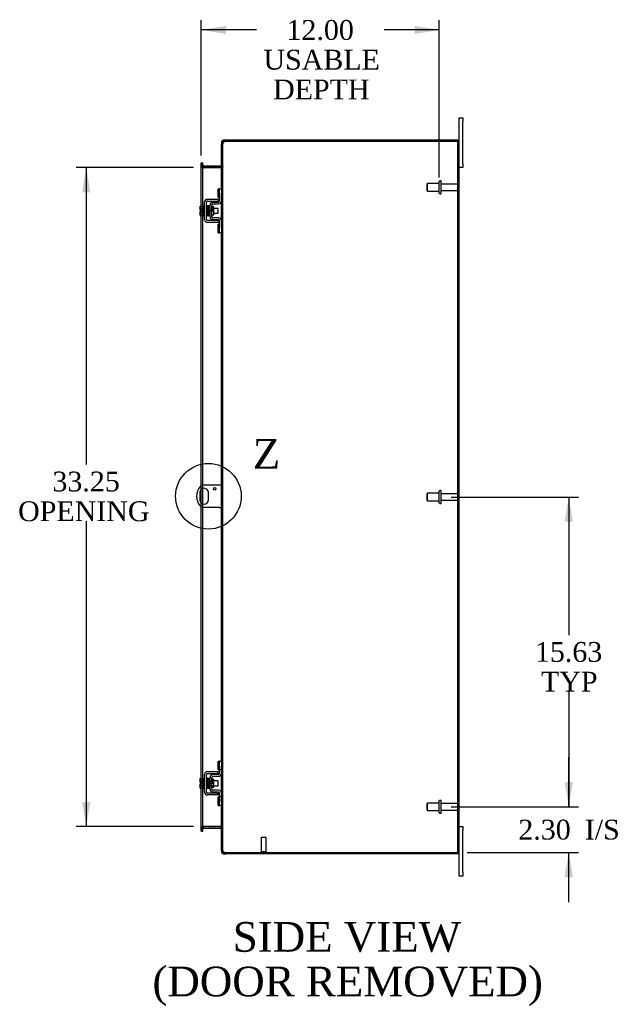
# Model space of a CAD drawing. Header units: inches. Extents: x 6 to 233, y 0 to 156.
# Tile 5 of 8: x 133 to 163, y 55 to 105. Entities that reach past the tile are written whole.
import ezdxf
from ezdxf.enums import TextEntityAlignment as Align
from ezdxf.lldxf.tags import DXFTag

# ---------------------------------------------------------------- set-up
doc = ezdxf.new("R2010")
doc.units = ezdxf.units.IN
doc.header["$MEASUREMENT"] = 0
doc.layers.get('0').update_dxf_attribs({"linetype": 'CONTINUOUS'})
for name, color, linetype in [('COM40153-1', 7, 'CONTINUOUS'), ('COM42667', 7, 'CONTINUOUS'), ('COM42780', 7, 'CONTINUOUS'), ('COM48489', 7, 'CONTINUOUS'), ('COM70236-3', 7, 'CONTINUOUS'), ('DEFAULT', 7, 'CONTINUOUS'), ('FET07710', 7, 'CONTINUOUS'), ('SCC19011', 7, 'CONTINUOUS'), ('SPR20265', 7, 'CONTINUOUS'), ('STD21878', 7, 'CONTINUOUS'), ('STD26094', 7, 'CONTINUOUS'), ('WAF25035', 7, 'CONTINUOUS')]:
    doc.layers.add(name, color=color, linetype=linetype)
doc.styles.add('SEACAD_TIMES_NEW_ROMAN', font='times.ttf')
tags = doc.linetypes.add('CENTER2', pattern=[1.125, 0.75, -0.125, 0.125, -0.125]).pattern_tags.tags
tags[10:11] = [DXFTag(74, 4), DXFTag(75, 0), DXFTag(340, '0'), DXFTag(46, 0.0), DXFTag(50, 0.0), DXFTag(44, 0.0), DXFTag(45, 0.0)]
tags[8:9] = [DXFTag(74, 4), DXFTag(75, 0), DXFTag(340, '0'), DXFTag(46, 0.0), DXFTag(50, 0.0), DXFTag(44, 0.0), DXFTag(45, 0.0)]
tags[6:7] = [DXFTag(74, 4), DXFTag(75, 0), DXFTag(340, '0'), DXFTag(46, 0.0), DXFTag(50, 0.0), DXFTag(44, 0.0), DXFTag(45, 0.0)]
tags[4:5] = [DXFTag(74, 4), DXFTag(75, 0), DXFTag(340, '0'), DXFTag(46, 0.0), DXFTag(50, 0.0), DXFTag(44, 0.0), DXFTag(45, 0.0)]

# ---------------------------------------------------------------- blocks, each defined once
blk = doc.blocks.new('GDIMGGROUP5')
at = {"layer": 'DEFAULT', "linetype": 'Continuous'}
for points in [[(160.54, 66.356), (160.123, 66.356), (160.331, 65.106)], [(160.54, 61.553), (160.331, 62.803), (160.123, 61.553)]]:
    blk.add_hatch(color=136, dxfattribs=at).paths.add_polyline_path(points)
at = {"layer": 'DEFAULT', "color": 136, "linetype": 'Continuous'}
for p, q in [((160.331, 65.106), (160.331, 67.606)), ((154.402, 65.106), (160.831, 65.106)), ((155.203, 62.803), (160.831, 62.803)), ((160.331, 60.303), (160.331, 62.803))]:
    blk.add_line(p, q, dxfattribs=at)
at = {"layer": 'DEFAULT', "color": 136, "linetype": 'Continuous', "style": 'SEACAD_TIMES_NEW_ROMAN'}
for s, p in [('2.30', (157.789, 64.455)), ('I/S', (161.143, 64.455))]:
    blk.add_text(s, height=1, dxfattribs=at).set_placement(p, align=Align.TOP_LEFT)
blk = doc.blocks.new('GDIMGGROUP6')
at = {"layer": 'DEFAULT', "linetype": 'Continuous'}
for points in [[(160.54, 79.481), (160.331, 80.731), (160.123, 79.481)], [(160.54, 66.356), (160.123, 66.356), (160.331, 65.106)]]:
    blk.add_hatch(color=136, dxfattribs=at).paths.add_polyline_path(points)
at = {"layer": 'DEFAULT', "color": 136, "linetype": 'Continuous'}
for p, q in [((154.402, 80.731), (160.831, 80.731)), ((160.331, 80.731), (160.331, 73.769)), ((160.331, 70.919), (160.331, 65.106)), ((154.402, 65.106), (160.831, 65.106))]:
    blk.add_line(p, q, dxfattribs=at)
at = {"layer": 'DEFAULT', "color": 136, "linetype": 'Continuous', "style": 'SEACAD_TIMES_NEW_ROMAN'}
for s, p in [('15.63', (158.625, 73.419)), ('TYP', (158.933, 71.919))]:
    blk.add_text(s, height=1, dxfattribs=at).set_placement(p, align=Align.TOP_LEFT)
blk = doc.blocks.new('GDIMGGROUP13')
at = {"layer": 'DEFAULT', "linetype": 'Continuous'}
for points in [[(143.048, 104.501), (141.798, 104.293), (143.048, 104.085)], [(152.552, 104.501), (152.552, 104.085), (153.802, 104.293)]]:
    blk.add_hatch(color=136, dxfattribs=at).paths.add_polyline_path(points)
at = {"layer": 'DEFAULT', "color": 136, "linetype": 'Continuous'}
for p, q in [((141.798, 97.952), (141.798, 104.793)), ((153.802, 96.856), (153.802, 104.793)), ((144.583, 104.293), (141.798, 104.293)), ((153.802, 104.293), (151.018, 104.293))]:
    blk.add_line(p, q, dxfattribs=at)
at = {"layer": 'DEFAULT', "color": 136, "linetype": 'Continuous', "style": 'SEACAD_TIMES_NEW_ROMAN'}
for s, p in [('12.00', (146.094, 104.793)), ('USABLE', (144.933, 103.293)), ('DEPTH', (145.419, 101.793))]:
    blk.add_text(s, height=1, dxfattribs=at).set_placement(p, align=Align.TOP_LEFT)
blk = doc.blocks.new('GDIMGGROUP20')
at = {"layer": 'DEFAULT', "linetype": 'Continuous'}
for points in [[(135.785, 96.106), (136.201, 96.106), (135.993, 97.356)], [(135.785, 65.356), (135.993, 64.106), (136.201, 65.356)]]:
    blk.add_hatch(color=136, dxfattribs=at).paths.add_polyline_path(points)
at = {"layer": 'DEFAULT', "color": 136, "linetype": 'Continuous'}
for p, q in [((141.406, 97.356), (135.493, 97.356)), ((135.993, 97.356), (135.993, 82.365)), ((135.993, 79.515), (135.993, 64.106)), ((141.406, 64.106), (135.493, 64.106))]:
    blk.add_line(p, q, dxfattribs=at)
at = {"layer": 'DEFAULT', "color": 136, "linetype": 'Continuous', "style": 'SEACAD_TIMES_NEW_ROMAN'}
for s, p in [('33.25', (134.287, 82.015)), ('OPENING ', (132.557, 80.515))]:
    blk.add_text(s, height=1, dxfattribs=at).set_placement(p, align=Align.TOP_LEFT)
blk = doc.blocks.new('SE1')
at = {"color": 136, "linetype": 'Continuous', "style": 'SEACAD_TIMES_NEW_ROMAN'}
blk.add_text('Z', height=1.5, dxfattribs=at).set_placement((144.393, 83.662), align=Align.TOP_LEFT)
blk = doc.blocks.new('SE')
at = {"layer": 'DEFAULT', "color": 7, "linetype": 'CENTER2'}
blk.add_circle((142.155, 80.771), 1.656, dxfattribs=at)
at = {"layer": 'DEFAULT'}
blk.add_blockref('SE1', (0, 0), dxfattribs=at)

msp = doc.modelspace()

# ---------------------------------------------------------------- linework, layer by layer
at = {"layer": 'COM40153-1', "color": 7}
for p, q in [((142.703, 81.334), (141.815, 81.334)), ((142.811, 81.334), (142.703, 81.334)), ((141.718, 80.953), (141.718, 80.59)), ((142.155, 80.59), (142.155, 80.953)), ((142.703, 80.209), (141.815, 80.209)), ((142.703, 80.209), (142.811, 80.209))]:
    msp.add_line(p, q, dxfattribs=at)
msp.add_circle((142.467, 81.147), 0.0625, dxfattribs=at)
for centre, radius, start, end in [((142.311, 80.771), 0.75, 131.4096, 228.5904), ((141.936, 80.953), 0.218, 0, 180), ((141.936, 80.59), 0.218, 180, 0)]:
    msp.add_arc(centre, radius, start, end, dxfattribs=at)
at = {"layer": 'COM42667', "color": 7}
for p, q in [((141.966, 94.724), (141.966, 95.615)), ((142.061, 94.724), (142.061, 95.615)), ((142.109, 95.758), (142.591, 95.758)), ((142.109, 95.663), (142.591, 95.663)), ((142.591, 95.758), (142.716, 95.758)), ((142.716, 95.663), (142.591, 95.663)), ((142.591, 94.676), (142.109, 94.676)), ((142.591, 94.581), (142.109, 94.581)), ((142.591, 94.676), (142.716, 94.676)), ((142.716, 94.581), (142.591, 94.581)), ((141.966, 65.848), (141.966, 66.739)), ((142.061, 65.848), (142.061, 66.739)), ((142.109, 66.882), (142.591, 66.882)), ((142.109, 66.787), (142.591, 66.787)), ((142.591, 66.882), (142.716, 66.882)), ((142.716, 66.787), (142.591, 66.787)), ((142.591, 65.8), (142.109, 65.8)), ((142.591, 65.705), (142.109, 65.705)), ((142.591, 65.8), (142.716, 65.8)), ((142.716, 65.705), (142.591, 65.705))]:
    msp.add_line(p, q, dxfattribs=at)
for centre, radius, start, end in [((142.109, 95.615), 0.143, 90, 180), ((142.109, 95.615), 0.048, 90, 180), ((142.109, 94.724), 0.143, 180, 270), ((142.109, 94.724), 0.048, 180, 270), ((142.109, 66.739), 0.143, 90, 180), ((142.109, 66.739), 0.048, 90, 180), ((142.109, 65.848), 0.143, 180, 270), ((142.109, 65.848), 0.048, 180, 270)]:
    msp.add_arc(centre, radius, start, end, dxfattribs=at)
at = {"layer": 'COM42780', "color": 7}
for p, q in [((142.652, 95.848), (142.652, 96.285)), ((142.652, 96.285), (142.702, 96.285)), ((142.716, 96.285), (142.702, 96.285)), ((142.716, 96.035), (142.716, 96.285)), ((142.716, 96.285), (142.811, 96.285)), ((142.716, 95.662), (142.716, 96.035)), ((142.811, 96.238), (142.811, 96.035)), ((142.811, 95.662), (142.811, 96.035)), ((142.239, 94.873), (142.239, 95.466)), ((142.334, 94.873), (142.334, 95.466)), ((142.429, 95.364), (142.363, 95.364)), ((142.38, 95.609), (142.669, 95.614)), ((142.381, 95.514), (142.671, 95.519)), ((142.429, 94.974), (142.429, 95.364)), ((142.702, 95.848), (142.652, 95.848)), ((142.702, 95.848), (142.716, 95.848)), ((142.334, 94.974), (142.429, 94.974)), ((142.669, 94.724), (142.38, 94.73)), ((142.671, 94.819), (142.381, 94.825)), ((142.652, 94.054), (142.652, 94.491)), ((142.652, 94.491), (142.702, 94.491)), ((142.716, 94.491), (142.702, 94.491)), ((142.716, 94.304), (142.716, 94.676)), ((142.811, 94.304), (142.811, 94.676)), ((142.652, 94.054), (142.702, 94.054)), ((142.702, 94.054), (142.716, 94.054)), ((142.716, 94.054), (142.716, 94.304)), ((142.811, 94.054), (142.716, 94.054)), ((142.811, 94.304), (142.811, 94.101)), ((142.652, 66.972), (142.652, 67.409)), ((142.652, 67.409), (142.702, 67.409)), ((142.716, 67.409), (142.702, 67.409)), ((142.716, 67.159), (142.716, 67.409)), ((142.716, 67.409), (142.811, 67.409)), ((142.716, 66.786), (142.716, 67.159)), ((142.719, 66.972), (142.719, 67.409)), ((142.811, 67.362), (142.811, 67.159)), ((142.811, 66.786), (142.811, 67.159)), ((142.239, 65.997), (142.239, 66.59)), ((142.334, 65.997), (142.334, 66.59)), ((142.38, 66.733), (142.669, 66.738)), ((142.381, 66.638), (142.671, 66.643)), ((142.702, 66.972), (142.652, 66.972)), ((142.702, 66.972), (142.716, 66.972)), ((142.811, 66.972), (142.716, 66.972)), ((142.239, 66.418), (142.429, 66.418)), ((142.429, 66.4), (142.239, 66.4)), ((142.239, 66.187), (142.429, 66.187)), ((142.239, 66.168), (142.429, 66.168)), ((142.363, 66.488), (142.334, 66.488)), ((142.334, 66.098), (142.429, 66.098)), ((142.429, 66.488), (142.363, 66.488)), ((142.429, 66.098), (142.429, 66.488)), ((142.669, 65.848), (142.38, 65.854)), ((142.671, 65.943), (142.381, 65.949)), ((142.652, 65.178), (142.652, 65.615)), ((142.652, 65.615), (142.702, 65.615)), ((142.716, 65.615), (142.702, 65.615)), ((142.716, 65.428), (142.716, 65.8)), ((142.811, 65.615), (142.716, 65.615)), ((142.719, 65.178), (142.719, 65.615)), ((142.811, 65.428), (142.811, 65.8)), ((142.652, 65.178), (142.702, 65.178)), ((142.702, 65.178), (142.716, 65.178)), ((142.717, 65.483), (142.716, 65.483)), ((142.717, 65.453), (142.716, 65.453)), ((142.716, 65.178), (142.716, 65.428)), ((142.717, 65.374), (142.716, 65.374)), ((142.717, 65.368), (142.716, 65.368)), ((142.717, 65.344), (142.716, 65.344)), ((142.717, 65.31), (142.716, 65.31)), ((142.811, 65.178), (142.716, 65.178)), ((142.717, 65.483), (142.717, 65.368)), ((142.717, 65.368), (142.717, 65.344)), ((142.717, 65.344), (142.717, 65.31)), ((142.811, 65.428), (142.811, 65.225))]:
    msp.add_line(p, q, dxfattribs=at)
for centre, radius, start, end in [((142.382, 95.466), 0.143, 91, 180), ((142.382, 95.466), 0.048, 91, 180), ((142.668, 95.662), 0.048, 271, 0), ((142.668, 95.662), 0.143, 271, 0), ((142.382, 94.873), 0.143, 180, 269), ((142.382, 94.873), 0.048, 180, 269), ((142.668, 94.676), 0.048, 0, 89), ((142.668, 94.676), 0.143, 0, 89), ((142.382, 66.59), 0.143, 91, 180), ((142.382, 66.59), 0.048, 91, 180), ((142.668, 66.786), 0.048, 271, 0), ((142.668, 66.786), 0.143, 271, 0), ((142.382, 65.997), 0.143, 180, 269), ((142.382, 65.997), 0.048, 180, 269), ((142.668, 65.8), 0.048, 0, 89), ((142.668, 65.8), 0.143, 0, 89)]:
    msp.add_arc(centre, radius, start, end, dxfattribs=at)
at = {"layer": 'COM48489', "color": 7}
for p, q in [((142.883, 98.554), (142.811, 98.554)), ((142.811, 96.238), (142.811, 98.554)), ((142.883, 98.554), (142.889, 98.587)), ((142.883, 62.909), (142.883, 98.554)), ((154.703, 98.659), (143.037, 98.659)), ((154.703, 98.659), (154.811, 98.659)), ((154.739, 62.803), (154.739, 98.659)), ((154.811, 62.803), (154.811, 98.659)), ((141.798, 97.452), (141.798, 97.492)), ((141.87, 97.492), (141.798, 97.492)), ((141.798, 95.41), (141.798, 97.452)), ((141.87, 97.416), (141.798, 97.416)), ((141.87, 97.492), (141.87, 97.452)), ((141.87, 95.41), (141.87, 97.452)), ((142.811, 97.406), (142.883, 97.406)), ((141.894, 97.332), (141.87, 97.332)), ((141.894, 97.332), (141.906, 97.332)), ((142.775, 97.332), (141.906, 97.332)), ((142.775, 97.332), (142.785, 97.332)), ((142.785, 97.332), (142.805, 97.332)), ((141.798, 95.203), (141.798, 95.41)), ((141.87, 94.928), (141.87, 95.41)), ((142.811, 94.676), (142.811, 95.662)), ((141.798, 95.135), (141.798, 95.203)), ((141.798, 94.928), (141.798, 95.135)), ((141.798, 81.319), (141.798, 94.928)), ((141.87, 81.334), (141.87, 94.928)), ((142.811, 67.362), (142.811, 94.101)), ((141.798, 81.122), (141.798, 81.319)), ((141.798, 80.421), (141.798, 81.122)), ((141.87, 81.161), (141.87, 81.334)), ((141.87, 80.382), (141.87, 81.161)), ((141.798, 80.224), (141.798, 80.421)), ((141.798, 66.534), (141.798, 80.224)), ((141.87, 80.209), (141.87, 80.382)), ((141.87, 66.534), (141.87, 80.209)), ((142.811, 65.8), (142.811, 66.786)), ((141.798, 66.327), (141.798, 66.534)), ((141.798, 66.259), (141.798, 66.327)), ((141.798, 66.052), (141.798, 66.259)), ((141.87, 66.052), (141.87, 66.534)), ((141.798, 64.011), (141.798, 66.052)), ((141.87, 64.011), (141.87, 66.052)), ((142.811, 62.909), (142.811, 65.225)), ((141.894, 64.131), (141.87, 64.131)), ((141.906, 64.131), (141.894, 64.131)), ((141.906, 64.131), (142.775, 64.131)), ((142.785, 64.131), (142.775, 64.131)), ((142.785, 64.131), (142.805, 64.131)), ((141.87, 64.047), (141.798, 64.047)), ((141.798, 63.971), (141.798, 64.011)), ((141.798, 63.971), (141.87, 63.971)), ((141.87, 64.011), (141.87, 63.971)), ((142.811, 64.057), (142.883, 64.057)), ((142.883, 62.909), (142.811, 62.909)), ((142.889, 62.876), (142.883, 62.909)), ((143.037, 62.803), (154.703, 62.803)), ((154.811, 62.803), (154.703, 62.803))]:
    msp.add_line(p, q, dxfattribs=at)
for centre, radius, start, end in [((142.859, 98.551), 0.0474, 129.5351, 175.4044), ((142.965, 98.415), 0.219, 101.9896, 128.4732), ((142.98, 98.555), 0.0967, 128.9792, 160.4725), ((143.037, 98.409), 0.25, 90, 118.1546), ((142.059, 97.424), 0.189, 182.2399, 209.1867), ((142.669, 97.414), 0.142, 324.6894, 356.6558), ((142.059, 64.039), 0.189, 150.8133, 177.7601), ((142.669, 64.049), 0.142, 3.3442, 35.3106), ((142.859, 62.912), 0.0474, 184.5956, 230.4649), ((142.98, 62.908), 0.0967, 199.5275, 231.0208), ((143.037, 63.053), 0.25, 241.8454, 270)]:
    msp.add_arc(centre, radius, start, end, dxfattribs=at)
for points, knots in [([(141.798, 97.416), (141.798, 97.409), (141.8, 97.402), (141.807, 97.388), (141.812, 97.381), (141.824, 97.367), (141.832, 97.36), (141.85, 97.346), (141.859, 97.339), (141.87, 97.332)], [0, 0, 0, 0, 0.25, 0.25, 0.5, 0.5, 0.75, 0.75, 1, 1, 1, 1]), ([(142.883, 97.406), (142.883, 97.399), (142.881, 97.393), (142.874, 97.381), (142.869, 97.375), (142.855, 97.362), (142.846, 97.356), (142.827, 97.344), (142.817, 97.338), (142.805, 97.332)], [0, 0, 0, 0, 0.25, 0.25, 0.5, 0.5, 0.75, 0.75, 1, 1, 1, 1]), ([(142.805, 97.332), (142.817, 97.338), (142.827, 97.344), (142.846, 97.356), (142.855, 97.362), (142.869, 97.375), (142.874, 97.381), (142.881, 97.393), (142.883, 97.399), (142.883, 97.406)], [0, 0, 0, 0, 0.25, 0.25, 0.5, 0.5, 0.75, 0.75, 1, 1, 1, 1]), ([(141.87, 64.131), (141.859, 64.124), (141.85, 64.117), (141.832, 64.103), (141.824, 64.096), (141.812, 64.082), (141.807, 64.075), (141.8, 64.061), (141.798, 64.054), (141.798, 64.047)], [0, 0, 0, 0, 0.25, 0.25, 0.5, 0.5, 0.75, 0.75, 1, 1, 1, 1]), ([(142.883, 64.057), (142.883, 64.063), (142.881, 64.07), (142.874, 64.082), (142.869, 64.088), (142.855, 64.1), (142.846, 64.107), (142.827, 64.119), (142.817, 64.125), (142.805, 64.131)], [0, 0, 0, 0, 0.25, 0.25, 0.5, 0.5, 0.75, 0.75, 1, 1, 1, 1]), ([(142.828, 62.876), (142.829, 62.875), (142.832, 62.873), (142.835, 62.87), (142.84, 62.867), (142.844, 62.864), (142.849, 62.861), (142.854, 62.858), (142.859, 62.855), (142.867, 62.851), (142.877, 62.847), (142.889, 62.843), (142.9, 62.839), (142.909, 62.836), (142.916, 62.834), (142.919, 62.833)], [0, 0, 0, 0, 0.058508, 0.117588, 0.177234, 0.23744, 0.298196, 0.359495, 0.421327, 0.483683, 0.609872, 0.738031, 0.824554, 0.911887, 1, 1, 1, 1])]:
    msp.add_open_spline(points, degree=3, knots=knots, dxfattribs=at)
at = {"layer": 'COM70236-3', "color": 7}
for p, q in [((142.811, 98.623), (142.811, 98.554)), ((142.883, 98.623), (142.811, 98.623)), ((142.889, 98.643), (142.883, 98.623)), ((142.883, 98.623), (142.883, 98.554)), ((142.919, 98.659), (142.919, 98.731)), ((143.037, 98.731), (142.919, 98.731)), ((143.037, 98.659), (142.919, 98.659)), ((154.739, 98.731), (143.037, 98.731)), ((154.739, 98.659), (154.739, 98.731)), ((141.798, 97.586), (141.87, 97.586)), ((141.798, 97.516), (141.798, 97.586)), ((141.798, 97.492), (141.798, 97.516)), ((141.87, 97.464), (141.798, 97.464)), ((141.87, 97.516), (141.87, 97.586)), ((141.87, 97.492), (141.87, 97.516)), ((141.876, 97.38), (141.87, 97.363)), ((141.894, 97.431), (141.876, 97.38)), ((142.775, 97.428), (141.906, 97.428)), ((142.775, 97.356), (141.906, 97.356)), ((142.785, 97.43), (142.804, 97.368)), ((142.804, 97.368), (142.805, 97.361)), ((142.811, 97.464), (142.883, 97.464)), ((141.876, 64.083), (141.87, 64.1)), ((141.894, 64.032), (141.876, 64.083)), ((141.906, 64.106), (142.775, 64.106)), ((142.785, 64.033), (142.804, 64.095)), ((142.804, 64.095), (142.805, 64.102)), ((141.87, 63.998), (141.798, 63.998)), ((141.798, 63.947), (141.798, 63.971)), ((141.798, 63.876), (141.798, 63.947)), ((141.798, 63.876), (141.87, 63.876)), ((141.87, 63.947), (141.87, 63.971)), ((141.87, 63.876), (141.87, 63.947)), ((141.906, 64.034), (142.775, 64.034)), ((142.811, 63.998), (142.883, 63.998)), ((142.811, 62.909), (142.811, 62.839)), ((142.883, 62.839), (142.811, 62.839)), ((142.883, 62.909), (142.883, 62.839)), ((142.883, 62.839), (142.889, 62.82)), ((142.919, 62.803), (142.919, 62.731)), ((142.919, 62.803), (143.037, 62.803)), ((142.919, 62.731), (143.037, 62.731)), ((154.739, 62.731), (143.037, 62.731)), ((154.739, 62.803), (154.739, 62.731))]:
    msp.add_line(p, q, dxfattribs=at)
for centre, radius, start, end in [((142.919, 98.623), 0.108, 147.3569, 180), ((142.919, 98.623), 0.108, 90, 147.3569), ((142.919, 98.623), 0.036, 90, 147.3569), ((141.906, 97.464), 0.108, 180, 250.2179), ((141.906, 97.464), 0.036, 180, 250.2179), ((141.906, 97.464), 0.108, 250.2179, 257.0013), ((141.906, 97.464), 0.108, 257.0013, 270), ((141.906, 97.464), 0.036, 250.2179, 270), ((142.775, 97.464), 0.036, 270, 286.2205), ((142.775, 97.464), 0.108, 270, 286.2205), ((142.775, 97.464), 0.036, 286.2205, 0), ((142.775, 97.464), 0.108, 286.2205, 360), ((141.906, 63.998), 0.108, 109.7821, 180), ((141.906, 63.998), 0.108, 102.9987, 109.7821), ((141.906, 63.998), 0.108, 90, 102.9987), ((142.775, 63.998), 0.108, 73.7795, 90), ((142.775, 63.998), 0.108, 0, 73.7795), ((141.906, 63.998), 0.036, 109.7821, 180), ((141.906, 63.998), 0.036, 90, 109.7821), ((142.775, 63.998), 0.036, 73.7795, 90), ((142.775, 63.998), 0.036, 0, 73.7795), ((142.919, 62.839), 0.108, 180, 212.6431), ((142.919, 62.839), 0.108, 212.6431, 270), ((142.919, 62.839), 0.036, 212.6431, 270)]:
    msp.add_arc(centre, radius, start, end, dxfattribs=at)
at = {"layer": 'FET07710', "color": 7}
for p, q in [((154.811, 99.669), (154.811, 99.856)), ((154.811, 99.856), (154.998, 99.856)), ((154.998, 99.856), (154.998, 99.669)), ((154.811, 98.659), (154.811, 99.669)), ((154.998, 97.544), (154.998, 99.669)), ((154.998, 97.356), (154.811, 97.356)), ((154.998, 97.544), (154.998, 97.356)), ((154.811, 64.106), (154.998, 64.106)), ((154.998, 64.106), (154.998, 63.919)), ((154.998, 61.794), (154.998, 63.919)), ((154.811, 61.794), (154.811, 62.803)), ((154.811, 61.606), (154.811, 61.794)), ((154.998, 61.606), (154.811, 61.606)), ((154.998, 61.794), (154.998, 61.606))]:
    msp.add_line(p, q, dxfattribs=at)
at = {"layer": 'SCC19011', "color": 7}
for p, q in [((141.74, 95.41), (141.921, 95.41)), ((141.74, 95.278), (141.74, 95.41)), ((141.74, 95.278), (141.921, 95.278)), ((141.74, 95.203), (141.74, 95.278)), ((141.835, 95.203), (141.74, 95.203)), ((141.74, 95.061), (141.74, 95.135)), ((141.835, 95.135), (141.74, 95.135)), ((141.74, 95.061), (141.921, 95.061)), ((141.74, 94.928), (141.74, 95.061)), ((141.74, 94.928), (141.921, 94.928)), ((141.835, 95.135), (141.835, 95.203)), ((142.084, 95.291), (142.061, 95.291)), ((142.061, 95.047), (142.093, 95.047)), ((142.134, 95.291), (142.119, 95.291)), ((142.128, 95.047), (142.143, 95.047)), ((142.184, 95.291), (142.169, 95.291)), ((142.178, 95.047), (142.193, 95.047)), ((142.234, 95.291), (142.219, 95.291)), ((142.228, 95.047), (142.239, 95.047)), ((142.653, 95.291), (142.429, 95.291)), ((142.429, 95.047), (142.653, 95.047)), ((142.653, 95.047), (142.653, 95.291)), ((141.74, 66.534), (141.921, 66.534)), ((141.74, 66.402), (141.74, 66.534)), ((141.74, 66.402), (141.921, 66.402)), ((141.74, 66.327), (141.74, 66.402)), ((141.835, 66.327), (141.74, 66.327)), ((141.74, 66.185), (141.74, 66.259)), ((141.835, 66.259), (141.74, 66.259)), ((141.74, 66.185), (141.921, 66.185)), ((141.74, 66.052), (141.74, 66.185)), ((141.835, 66.259), (141.835, 66.327)), ((142.084, 66.415), (142.061, 66.415)), ((142.061, 66.171), (142.093, 66.171)), ((142.134, 66.415), (142.119, 66.415)), ((142.128, 66.171), (142.143, 66.171)), ((142.184, 66.415), (142.169, 66.415)), ((142.178, 66.171), (142.193, 66.171)), ((142.234, 66.415), (142.219, 66.415)), ((142.228, 66.171), (142.239, 66.171)), ((142.653, 66.415), (142.429, 66.415)), ((142.429, 66.171), (142.653, 66.171)), ((142.653, 66.171), (142.653, 66.415)), ((141.74, 66.052), (141.921, 66.052))]:
    msp.add_line(p, q, dxfattribs=at)
at = {"layer": 'SPR20265', "color": 7}
for p, q in [((142.338, 95.169), (142.373, 95.169)), ((142.338, 66.293), (142.373, 66.293))]:
    msp.add_line(p, q, dxfattribs=at)
for centre, radius, start, end in [((147.042, 94.991), 4.985, 175.1825, 176.5376), ((142.193, 95.394), 0.0181, 0.2962, 180.6354), ((147.011, 94.992), 4.919, 179.5817, 179.9446), ((147.042, 66.115), 4.985, 175.1825, 176.5376), ((147.011, 66.116), 4.919, 179.5817, 179.9446), ((142.193, 66.518), 0.0181, 0.2962, 180.6354)]:
    msp.add_arc(centre, radius, start, end, dxfattribs=at)
for centre, start_param, end_param in [((142.075, 94.997), 0, 2.474646), ((142.075, 94.997), 3.808539, 6.283185), ((142.075, 66.121), 0, 2.474646), ((142.075, 66.121), 3.808539, 6.283185)]:
    msp.add_ellipse(centre, major_axis=(0.0175, 0), ratio=0.707107, start_param=start_param, end_param=end_param, dxfattribs=at)
for points, knots in [([(142.11, 95.412), (142.11, 95.412), (142.11, 95.413), (142.11, 95.415), (142.109, 95.418), (142.107, 95.421), (142.105, 95.423), (142.102, 95.425), (142.099, 95.427), (142.095, 95.428), (142.089, 95.427), (142.081, 95.423), (142.075, 95.415), (142.075, 95.409), (142.074, 95.405)], [0.0247586, 0.0247586, 0.0247586, 0.0247586, 0.0394799, 0.0780267, 0.1170502, 0.1577954, 0.2011902, 0.2478129, 0.2979655, 0.3517973, 0.4729948, 0.6248981, 0.8034762, 1, 1, 1, 1]), ([(142.076, 95.406), (142.077, 95.406), (142.078, 95.404), (142.081, 95.373), (142.083, 95.319), (142.085, 95.264), (142.087, 95.217), (142.088, 95.167), (142.09, 95.116), (142.092, 95.066), (142.094, 95.021), (142.095, 94.982), (142.097, 94.952), (142.099, 94.934), (142.1, 94.932), (142.101, 94.931)], [0.041658, 0.041658, 0.041658, 0.041658, 0.1062331, 0.2177365, 0.3345116, 0.3951575, 0.4571173, 0.5204025, 0.5850154, 0.650919, 0.7181243, 0.7866617, 0.856475, 0.927577, 0.9945625, 0.9945625, 0.9945625, 0.9945625]), ([(142.136, 94.935), (142.135, 94.936), (142.133, 94.941), (142.13, 94.985), (142.128, 95.045), (142.126, 95.103), (142.124, 95.151), (142.122, 95.202), (142.121, 95.252), (142.119, 95.3), (142.117, 95.342), (142.115, 95.377), (142.113, 95.402), (142.112, 95.413), (142.111, 95.413), (142.11, 95.413)], [0.0084013, 0.0084013, 0.0084013, 0.0084013, 0.1047673, 0.2149815, 0.3308118, 0.3911182, 0.4528716, 0.5160814, 0.5807303, 0.6468516, 0.7144807, 0.783578, 0.8541849, 0.926338, 0.9626406, 0.9626406, 0.9626406, 0.9626406]), ([(142.125, 95.404), (142.124, 95.4), (142.122, 95.378), (142.12, 95.336), (142.118, 95.31), (142.118, 95.308)], [0.1075026, 0.1075026, 0.1075026, 0.1075026, 0.219859, 0.336958, 0.3455788, 0.3455788, 0.3455788, 0.3455788]), ([(142.163, 95.394), (142.162, 95.4), (142.161, 95.407), (142.154, 95.416), (142.149, 95.419), (142.144, 95.419), (142.141, 95.419), (142.137, 95.418), (142.133, 95.416), (142.13, 95.413), (142.128, 95.41), (142.127, 95.406), (142.127, 95.403), (142.127, 95.402)], [0, 0, 0, 0, 0.337377, 0.476585, 0.593946, 0.643993, 0.690857, 0.738213, 0.787078, 0.837877, 0.890521, 0.944659, 1, 1, 1, 1]), ([(142.127, 95.397), (142.128, 95.389), (142.13, 95.373), (142.133, 95.318), (142.136, 95.248), (142.138, 95.168), (142.141, 95.088), (142.144, 95.019), (142.147, 94.965), (142.148, 94.951), (142.149, 94.943)], [0, 0, 0, 0, 0.125356, 0.250547, 0.375714, 0.500726, 0.625702, 0.75054, 0.875328, 1, 1, 1, 1]), ([(142.184, 94.945), (142.183, 94.952), (142.182, 94.967), (142.179, 95.019), (142.176, 95.089), (142.173, 95.168), (142.171, 95.248), (142.168, 95.319), (142.165, 95.375), (142.163, 95.39), (142.162, 95.399)], [0, 0, 0, 0, 0.123677, 0.247763, 0.372182, 0.497025, 0.622181, 0.747773, 0.873664, 1, 1, 1, 1]), ([(142.176, 95.397), (142.175, 95.394), (142.173, 95.387), (142.17, 95.349), (142.169, 95.317), (142.168, 95.305)], [0, 0, 0, 0, 0.1069729, 0.2190176, 0.2772299, 0.2772299, 0.2772299, 0.2772299]), ([(142.176, 95.393), (142.177, 95.391), (142.179, 95.385), (142.182, 95.342), (142.185, 95.273), (142.187, 95.198), (142.19, 95.137), (142.191, 95.09), (142.193, 95.046), (142.195, 95.007), (142.197, 94.976), (142.199, 94.954), (142.2, 94.945), (142.201, 94.944), (142.201, 94.944)], [0.0031575, 0.0031575, 0.0031575, 0.0031575, 0.106276, 0.2177664, 0.3343795, 0.4562757, 0.5195077, 0.5840716, 0.6500082, 0.7172741, 0.7858907, 0.8559002, 0.9272657, 0.9562295, 0.9562295, 0.9562295, 0.9562295]), ([(142.235, 94.953), (142.235, 94.953), (142.234, 94.954), (142.231, 94.98), (142.229, 95.029), (142.227, 95.079), (142.225, 95.123), (142.223, 95.169), (142.222, 95.217), (142.22, 95.264), (142.218, 95.307), (142.216, 95.345), (142.214, 95.374), (142.213, 95.393), (142.211, 95.396), (142.211, 95.397)], [0.0493682, 0.0493682, 0.0493682, 0.0493682, 0.1041505, 0.2141198, 0.3297994, 0.3901531, 0.4519694, 0.5152557, 0.5800319, 0.6463064, 0.7140466, 0.7832821, 0.8540388, 0.9262663, 0.9997798, 0.9997798, 0.9997798, 0.9997798]), ([(142.239, 95.404), (142.237, 95.403), (142.232, 95.401), (142.225, 95.392), (142.224, 95.38), (142.221, 95.355), (142.22, 95.325), (142.219, 95.306), (142.218, 95.299)], [0.5049436, 0.5049436, 0.5049436, 0.5049436, 0.5126381, 0.5301382, 0.5631975, 0.6133029, 0.6453829, 0.6655854, 0.6655854, 0.6655854, 0.6655854]), ([(142.229, 95.376), (142.229, 95.376), (142.229, 95.37), (142.231, 95.346), (142.233, 95.307), (142.235, 95.265), (142.237, 95.211), (142.238, 95.168), (142.239, 95.145), (142.239, 95.143)], [0.5252176, 0.5252176, 0.5252176, 0.5252176, 0.5500519, 0.604828, 0.6390024, 0.6775462, 0.720453, 0.7677407, 0.7732337, 0.7732337, 0.7732337, 0.7732337]), ([(142.361, 95.371), (142.361, 95.373), (142.361, 95.375), (142.359, 95.379), (142.357, 95.383), (142.354, 95.386), (142.35, 95.388), (142.345, 95.389), (142.34, 95.389), (142.336, 95.387), (142.334, 95.386)], [0, 0, 0, 0, 0.0589773, 0.1211115, 0.1849679, 0.2490189, 0.31194, 0.3728411, 0.4898099, 0.5959107, 0.5959107, 0.5959107, 0.5959107]), ([(142.373, 95.169), (142.373, 95.185), (142.372, 95.21), (142.37, 95.251), (142.368, 95.288), (142.367, 95.32), (142.365, 95.345), (142.363, 95.363), (142.362, 95.373), (142.361, 95.374), (142.36, 95.374)], [0, 0, 0, 0, 0.1236932, 0.2477957, 0.3722334, 0.4970307, 0.6222178, 0.7477992, 0.8737106, 0.9604174, 0.9604174, 0.9604174, 0.9604174]), ([(142.1, 94.933), (142.101, 94.931), (142.101, 94.929), (142.102, 94.925), (142.105, 94.921), (142.109, 94.917), (142.115, 94.915), (142.122, 94.915), (142.128, 94.918), (142.133, 94.922), (142.136, 94.928), (142.136, 94.932), (142.137, 94.934)], [0, 0, 0, 0, 0.065589, 0.134096, 0.204, 0.273642, 0.405923, 0.527776, 0.652215, 0.775569, 0.89228, 1, 1, 1, 1]), ([(142.136, 94.931), (142.137, 94.935), (142.139, 94.943), (142.141, 94.985), (142.143, 95.019), (142.143, 95.032)], [0, 0, 0, 0, 0.1087369, 0.2223139, 0.2823724, 0.2823724, 0.2823724, 0.2823724]), ([(142.149, 94.947), (142.149, 94.942), (142.15, 94.935), (142.157, 94.927), (142.163, 94.924), (142.168, 94.923), (142.171, 94.924), (142.175, 94.925), (142.178, 94.926), (142.181, 94.929), (142.184, 94.933), (142.185, 94.937), (142.185, 94.939), (142.185, 94.941)], [0, 0, 0, 0, 0.324319, 0.462115, 0.581304, 0.633213, 0.682431, 0.732423, 0.783847, 0.836789, 0.89085, 0.94542, 1, 1, 1, 1]), ([(142.187, 94.94), (142.188, 94.945), (142.19, 94.967), (142.192, 95.01), (142.193, 95.036), (142.193, 95.038)], [0.1089671, 0.1089671, 0.1089671, 0.1089671, 0.2224256, 0.3403895, 0.3502806, 0.3502806, 0.3502806, 0.3502806]), ([(142.201, 94.946), (142.201, 94.945), (142.202, 94.943), (142.203, 94.94), (142.204, 94.938), (142.207, 94.935), (142.209, 94.933), (142.212, 94.932), (142.217, 94.931), (142.223, 94.932), (142.23, 94.936), (142.236, 94.944), (142.237, 94.95), (142.238, 94.954)], [0.0423433, 0.0423433, 0.0423433, 0.0423433, 0.0780693, 0.1166064, 0.1566075, 0.1991192, 0.2448555, 0.2942488, 0.3475582, 0.468612, 0.6213089, 0.801496, 1, 1, 1, 1]), ([(142.334, 95.266), (142.335, 95.261), (142.335, 95.243), (142.337, 95.21), (142.338, 95.185), (142.338, 95.169)], [0.6947227, 0.6947227, 0.6947227, 0.6947227, 0.7496304, 0.874808, 1, 1, 1, 1]), ([(142.335, 94.957), (142.336, 94.961), (142.337, 94.965), (142.338, 94.971), (142.338, 94.973)], [0.53014438, 0.53014438, 0.53014438, 0.53014438, 0.5577634, 0.56769365, 0.56769365, 0.56769365, 0.56769365]), ([(142.11, 66.534), (142.11, 66.535), (142.11, 66.537), (142.11, 66.539), (142.109, 66.542), (142.107, 66.545), (142.105, 66.547), (142.102, 66.549), (142.099, 66.551), (142.095, 66.552), (142.089, 66.551), (142.081, 66.547), (142.075, 66.539), (142.075, 66.533), (142.074, 66.529)], [0, 0, 0, 0, 0.03948, 0.078027, 0.11705, 0.157795, 0.20119, 0.247813, 0.297965, 0.351797, 0.472995, 0.624898, 0.803476, 1, 1, 1, 1]), ([(142.076, 66.53), (142.077, 66.53), (142.078, 66.528), (142.081, 66.497), (142.083, 66.443), (142.085, 66.388), (142.087, 66.341), (142.088, 66.291), (142.09, 66.24), (142.092, 66.19), (142.094, 66.145), (142.095, 66.106), (142.097, 66.076), (142.099, 66.058), (142.1, 66.056), (142.101, 66.055)], [0.041658, 0.041658, 0.041658, 0.041658, 0.1062331, 0.2177365, 0.3345116, 0.3951575, 0.4571173, 0.5204025, 0.5850154, 0.650919, 0.7181243, 0.7866617, 0.856475, 0.927577, 0.9945625, 0.9945625, 0.9945625, 0.9945625]), ([(142.136, 66.059), (142.135, 66.06), (142.133, 66.065), (142.13, 66.109), (142.128, 66.169), (142.126, 66.227), (142.124, 66.275), (142.122, 66.326), (142.121, 66.376), (142.119, 66.424), (142.117, 66.466), (142.115, 66.501), (142.113, 66.526), (142.112, 66.537), (142.111, 66.537), (142.11, 66.537)], [0.0084013, 0.0084013, 0.0084013, 0.0084013, 0.1047673, 0.2149815, 0.3308118, 0.3911182, 0.4528716, 0.5160814, 0.5807303, 0.6468516, 0.7144807, 0.783578, 0.8541849, 0.926338, 0.9626406, 0.9626406, 0.9626406, 0.9626406]), ([(142.125, 66.528), (142.124, 66.524), (142.122, 66.502), (142.12, 66.46), (142.118, 66.434), (142.118, 66.432)], [0.1075026, 0.1075026, 0.1075026, 0.1075026, 0.219859, 0.336958, 0.3455788, 0.3455788, 0.3455788, 0.3455788]), ([(142.163, 66.518), (142.162, 66.524), (142.161, 66.531), (142.154, 66.54), (142.149, 66.543), (142.144, 66.543), (142.141, 66.543), (142.137, 66.542), (142.133, 66.54), (142.13, 66.537), (142.128, 66.534), (142.127, 66.53), (142.127, 66.527), (142.127, 66.526)], [0, 0, 0, 0, 0.337377, 0.476585, 0.593946, 0.643993, 0.690857, 0.738213, 0.787078, 0.837877, 0.890521, 0.944659, 1, 1, 1, 1]), ([(142.127, 66.521), (142.128, 66.513), (142.13, 66.497), (142.133, 66.442), (142.136, 66.372), (142.138, 66.292), (142.141, 66.212), (142.144, 66.143), (142.147, 66.089), (142.148, 66.075), (142.149, 66.067)], [0, 0, 0, 0, 0.125356, 0.250547, 0.375714, 0.500726, 0.625702, 0.75054, 0.875328, 1, 1, 1, 1]), ([(142.136, 66.055), (142.137, 66.059), (142.139, 66.067), (142.141, 66.109), (142.143, 66.143), (142.143, 66.156)], [0, 0, 0, 0, 0.1087369, 0.2223139, 0.2823724, 0.2823724, 0.2823724, 0.2823724]), ([(142.149, 66.071), (142.149, 66.066), (142.15, 66.059), (142.157, 66.051), (142.163, 66.048), (142.168, 66.047), (142.171, 66.048), (142.175, 66.049), (142.178, 66.05), (142.181, 66.053), (142.184, 66.057), (142.185, 66.061), (142.185, 66.063), (142.185, 66.065)], [0, 0, 0, 0, 0.324319, 0.462115, 0.581304, 0.633213, 0.682431, 0.732423, 0.783847, 0.836789, 0.89085, 0.94542, 1, 1, 1, 1]), ([(142.184, 66.069), (142.183, 66.076), (142.182, 66.091), (142.179, 66.143), (142.176, 66.213), (142.173, 66.292), (142.171, 66.372), (142.168, 66.443), (142.165, 66.499), (142.163, 66.514), (142.162, 66.523)], [0, 0, 0, 0, 0.123677, 0.247763, 0.372182, 0.497025, 0.622181, 0.747773, 0.873664, 1, 1, 1, 1]), ([(142.176, 66.521), (142.175, 66.518), (142.173, 66.511), (142.17, 66.473), (142.169, 66.441), (142.168, 66.429)], [0, 0, 0, 0, 0.1069729, 0.2190176, 0.2772299, 0.2772299, 0.2772299, 0.2772299]), ([(142.176, 66.517), (142.177, 66.515), (142.179, 66.509), (142.182, 66.466), (142.185, 66.397), (142.187, 66.322), (142.19, 66.261), (142.191, 66.214), (142.193, 66.17), (142.195, 66.131), (142.197, 66.1), (142.199, 66.078), (142.2, 66.069), (142.201, 66.068), (142.201, 66.068)], [0.0031575, 0.0031575, 0.0031575, 0.0031575, 0.106276, 0.2177664, 0.3343795, 0.4562757, 0.5195077, 0.5840716, 0.6500082, 0.7172741, 0.7858907, 0.8559002, 0.9272657, 0.9562295, 0.9562295, 0.9562295, 0.9562295]), ([(142.187, 66.064), (142.188, 66.069), (142.19, 66.091), (142.192, 66.134), (142.193, 66.16), (142.193, 66.162)], [0.1097302, 0.1097302, 0.1097302, 0.1097302, 0.2224256, 0.3403895, 0.3502806, 0.3502806, 0.3502806, 0.3502806]), ([(142.201, 66.07), (142.201, 66.069), (142.202, 66.067), (142.203, 66.064), (142.204, 66.062), (142.207, 66.059), (142.209, 66.057), (142.212, 66.056), (142.217, 66.055), (142.223, 66.056), (142.23, 66.06), (142.236, 66.068), (142.237, 66.074), (142.238, 66.078)], [0.0423433, 0.0423433, 0.0423433, 0.0423433, 0.0780693, 0.1166064, 0.1566075, 0.1991192, 0.2448555, 0.2942488, 0.3475582, 0.468612, 0.6213089, 0.801496, 1, 1, 1, 1]), ([(142.235, 66.077), (142.235, 66.077), (142.234, 66.078), (142.231, 66.104), (142.229, 66.153), (142.227, 66.203), (142.225, 66.247), (142.223, 66.293), (142.222, 66.341), (142.22, 66.388), (142.218, 66.431), (142.216, 66.469), (142.214, 66.498), (142.213, 66.517), (142.211, 66.52), (142.211, 66.521)], [0.0493682, 0.0493682, 0.0493682, 0.0493682, 0.1041505, 0.2141198, 0.3297994, 0.3901531, 0.4519694, 0.5152557, 0.5800319, 0.6463064, 0.7140466, 0.7832821, 0.8540388, 0.9262663, 0.9997798, 0.9997798, 0.9997798, 0.9997798]), ([(142.239, 66.528), (142.237, 66.527), (142.232, 66.525), (142.225, 66.516), (142.224, 66.504), (142.221, 66.479), (142.22, 66.449), (142.219, 66.43), (142.218, 66.423)], [0.5049436, 0.5049436, 0.5049436, 0.5049436, 0.5126381, 0.5301382, 0.5631975, 0.6133029, 0.6453829, 0.6655854, 0.6655854, 0.6655854, 0.6655854]), ([(142.229, 66.5), (142.229, 66.5), (142.229, 66.494), (142.231, 66.47), (142.233, 66.431), (142.235, 66.389), (142.237, 66.335), (142.238, 66.292), (142.239, 66.269), (142.239, 66.267)], [0.5252176, 0.5252176, 0.5252176, 0.5252176, 0.5500519, 0.604828, 0.6390024, 0.6775462, 0.720453, 0.7677407, 0.7732337, 0.7732337, 0.7732337, 0.7732337]), ([(142.361, 66.495), (142.361, 66.497), (142.361, 66.499), (142.359, 66.503), (142.357, 66.507), (142.354, 66.51), (142.35, 66.512), (142.345, 66.513), (142.34, 66.513), (142.336, 66.511), (142.334, 66.51)], [0, 0, 0, 0, 0.0589773, 0.1211115, 0.1849679, 0.2490189, 0.31194, 0.3728411, 0.4898099, 0.5959107, 0.5959107, 0.5959107, 0.5959107]), ([(142.334, 66.39), (142.335, 66.385), (142.335, 66.367), (142.337, 66.334), (142.338, 66.309), (142.338, 66.293)], [0.6947964, 0.6947964, 0.6947964, 0.6947964, 0.7496304, 0.874808, 1, 1, 1, 1]), ([(142.335, 66.081), (142.336, 66.085), (142.337, 66.09), (142.338, 66.097), (142.338, 66.1)], [0.53014438, 0.53014438, 0.53014438, 0.53014438, 0.5577634, 0.5731101, 0.5731101, 0.5731101, 0.5731101]), ([(142.373, 66.293), (142.373, 66.309), (142.372, 66.334), (142.37, 66.375), (142.368, 66.412), (142.367, 66.444), (142.365, 66.469), (142.363, 66.487), (142.362, 66.497), (142.361, 66.498), (142.36, 66.498)], [0, 0, 0, 0, 0.1236932, 0.2477957, 0.3722334, 0.4970307, 0.6222178, 0.7477992, 0.8737106, 0.9604174, 0.9604174, 0.9604174, 0.9604174]), ([(142.1, 66.057), (142.101, 66.055), (142.101, 66.053), (142.102, 66.049), (142.105, 66.045), (142.109, 66.041), (142.115, 66.039), (142.122, 66.039), (142.128, 66.042), (142.133, 66.046), (142.136, 66.052), (142.136, 66.056), (142.137, 66.058)], [0, 0, 0, 0, 0.065589, 0.134096, 0.204, 0.273642, 0.405923, 0.527776, 0.652215, 0.775569, 0.89228, 1, 1, 1, 1])]:
    msp.add_open_spline(points, degree=3, knots=knots, dxfattribs=at)
for points in [[(142.237, 94.95), (142.238, 94.955), (142.239, 94.961), (142.239, 94.969)], [(142.237, 66.074), (142.238, 66.079), (142.239, 66.085), (142.239, 66.093)]]:
    msp.add_open_spline(points, degree=3, dxfattribs=at)
at = {"layer": 'STD21878', "color": 7}
for p, q in [((145.068, 63.553), (144.818, 63.553)), ((144.818, 63.553), (144.818, 62.835)), ((145.068, 62.835), (145.068, 63.553)), ((145.084, 62.835), (144.803, 62.835)), ((144.803, 62.835), (144.803, 62.803)), ((145.084, 62.803), (145.084, 62.835))]:
    msp.add_line(p, q, dxfattribs=at)
at = {"layer": 'STD26094', "color": 7}
for p, q in [((153.215, 96.544), (153.177, 96.506)), ((153.177, 96.506), (153.177, 96.206)), ((153.215, 96.169), (153.215, 96.544)), ((153.802, 96.544), (153.215, 96.544)), ((153.802, 96.061), (153.802, 96.651)), ((153.872, 96.681), (153.832, 96.681)), ((153.902, 96.061), (153.902, 96.651)), ((154.679, 96.521), (153.902, 96.521)), ((153.177, 96.206), (153.215, 96.169)), ((153.215, 96.169), (153.802, 96.169)), ((153.832, 96.031), (153.872, 96.031)), ((153.902, 96.191), (154.679, 96.191)), ((153.802, 80.436), (153.802, 81.026)), ((153.872, 81.056), (153.832, 81.056)), ((153.902, 80.436), (153.902, 81.026)), ((153.215, 80.919), (153.177, 80.881)), ((153.177, 80.881), (153.177, 80.581)), ((153.177, 80.581), (153.215, 80.544)), ((153.215, 80.544), (153.215, 80.919)), ((153.802, 80.919), (153.215, 80.919)), ((153.215, 80.544), (153.802, 80.544)), ((154.679, 80.896), (153.902, 80.896)), ((153.902, 80.566), (154.679, 80.566)), ((153.832, 80.406), (153.872, 80.406)), ((153.215, 65.294), (153.177, 65.256)), ((153.177, 65.256), (153.177, 64.956)), ((153.215, 64.919), (153.215, 65.294)), ((153.802, 65.294), (153.215, 65.294)), ((153.802, 64.811), (153.802, 65.401)), ((153.872, 65.431), (153.832, 65.431)), ((153.902, 64.811), (153.902, 65.401)), ((154.679, 65.271), (153.902, 65.271)), ((153.177, 64.956), (153.215, 64.919)), ((153.215, 64.919), (153.802, 64.919)), ((153.832, 64.781), (153.872, 64.781)), ((153.902, 64.941), (154.679, 64.941))]:
    msp.add_line(p, q, dxfattribs=at)
for centre, radius, start, end in [((153.832, 96.651), 0.03, 90, 180), ((153.872, 96.651), 0.03, 0, 90), ((154.679, 96.461), 0.06, 0, 90), ((153.832, 96.061), 0.03, 180, 270), ((153.872, 96.061), 0.03, 270, 0), ((154.679, 96.251), 0.06, 270, 0), ((153.832, 81.026), 0.03, 90, 180), ((153.872, 81.026), 0.03, 0, 90), ((154.679, 80.836), 0.06, 0, 90), ((154.679, 80.626), 0.06, 270, 0), ((153.832, 80.436), 0.03, 180, 270), ((153.872, 80.436), 0.03, 270, 0), ((153.832, 65.401), 0.03, 90, 180), ((153.872, 65.401), 0.03, 0, 90), ((154.679, 65.211), 0.06, 0, 90), ((153.832, 64.811), 0.03, 180, 270), ((153.872, 64.811), 0.03, 270, 0), ((154.679, 65.001), 0.06, 270, 0)]:
    msp.add_arc(centre, radius, start, end, dxfattribs=at)
at = {"layer": 'WAF25035', "color": 7}
for p, q in [((141.921, 95.419), (141.921, 94.919)), ((141.966, 95.419), (141.921, 95.419)), ((141.921, 94.919), (141.966, 94.919)), ((141.921, 66.543), (141.921, 66.043)), ((141.966, 66.543), (141.921, 66.543)), ((141.921, 66.043), (141.966, 66.043))]:
    msp.add_line(p, q, dxfattribs=at)

# ---------------------------------------------------------------- block references
at = {"layer": 'DEFAULT', "color": 7}
for name in ['GDIMGGROUP13', 'GDIMGGROUP20', 'SE', 'GDIMGGROUP6', 'GDIMGGROUP5']:
    msp.add_blockref(name, (0, 0), dxfattribs=at)

# ---------------------------------------------------------------- texts
at = {"layer": 'DEFAULT', "color": 7, "style": 'SEACAD_TIMES_NEW_ROMAN'}
for s, p in [('SIDE VIEW', (143.385, 59.294)), ('(DOOR REMOVED)', (139.333, 57.044))]:
    msp.add_text(s, height=1.5, dxfattribs=at).set_placement(p, align=Align.TOP_LEFT)

doc.saveas('drawing.dxf')
